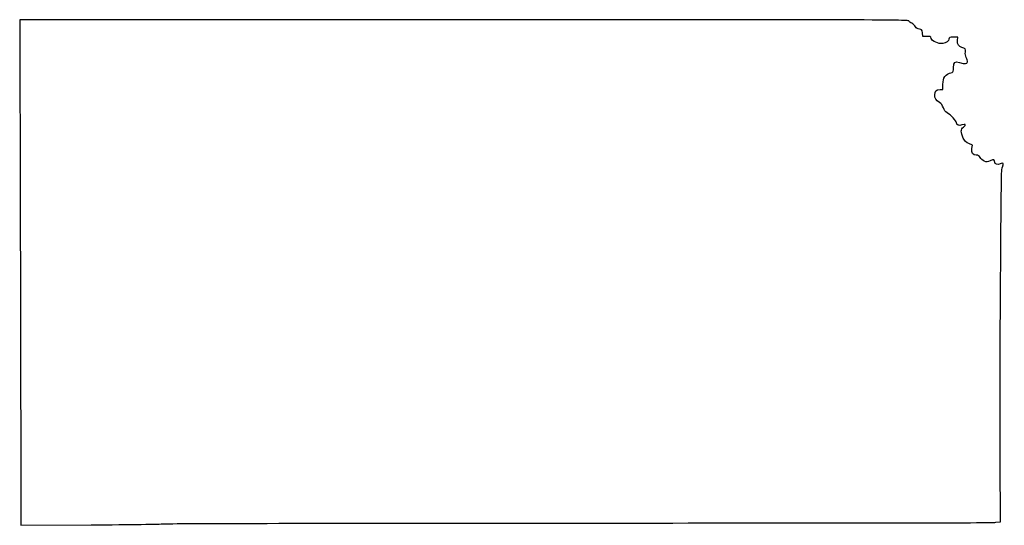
# Model space of a CAD drawing. Extents: x -93 to 264, y -258 to -74.
import ezdxf

# ---------------------------------------------------------------- set-up
doc = ezdxf.new("R2010")
doc.units = 0
doc.layers.add('Layer_1', color=7, linetype='CONTINUOUS')

msp = doc.modelspace()

# ---------------------------------------------------------------- linework, layer by layer
at = {"layer": 'Layer_1', "color": 7}
for points in [[(67.734855, -74.298668), (-93.328623, -74.298668), (-93.140736, -142.243668)], [(235.45489, -80.329728), (234.001728, -80.366445), (233.860617, -79.096445)], [(246.609526, -81.872411), (246.701728, -80.648696), (245.149505, -80.661396)], [(240.280325, -99.587359), (241.322798, -99.557585), (241.331265, -97.72314)], [(251.830975, -120.966454), (251.99791, -119.748581), (250.728813, -119.204598)], [(-92.952782, -233.849981), (-92.952717, -257.511323), (-67.389335, -257.347888)], [(260.501717, -256.434617), (262.166151, -256.249677), (262.053939, -234.348075)]]:
    msp.add_lwpolyline(points, dxfattribs=at)
msp.add_lwpolyline([(-41.495447, -256.974085), (-41.495447, -256.974113), (-41.495447, -256.974085), (-41.495447, -256.974085)], close=True, dxfattribs=at)
for points in [[(228.961295, -74.723327), (228.816487, -74.34594), (210.866109, -74.298668), (67.734855, -74.298668)], [(230.023156, -75.574538), (229.528759, -75.339926), (229.050929, -74.956894), (228.961295, -74.723327)], [(231.409206, -76.825742), (231.141293, -76.372211), (230.517581, -75.809149), (230.023156, -75.574538)], [(232.807928, -77.73842), (232.151733, -77.675061), (231.759867, -77.419368), (231.409206, -76.825742)], [(233.860617, -79.096445), (233.728339, -77.90606), (233.662355, -77.820914), (232.807928, -77.73842)], [(237.062851, -81.067062), (236.916857, -80.337151), (236.82522, -80.295128), (235.45489, -80.329728)], [(241.252383, -82.904808), (239.814038, -83.20498), (237.266982, -82.087719), (237.062851, -81.067062)], [(243.506182, -81.303338), (243.399756, -82.038471), (242.566495, -82.630545), (241.252383, -82.904808)], [(245.149505, -80.661396), (243.76402, -80.672685), (243.58749, -80.741688), (243.506182, -81.303338)], [(248.202698, -84.314875), (246.992896, -84.011232), (246.504652, -83.262694), (246.609526, -81.872411)], [(249.467759, -86.02088), (249.639859, -84.96043), (249.380355, -84.610447), (248.202698, -84.314875)], [(249.788815, -87.989522), (249.48585, -87.35105), (249.368587, -86.632061), (249.467759, -86.02088)], [(250.177323, -89.619778), (250.226147, -89.276342), (250.051339, -88.542705), (249.788815, -87.989522)], [(244.655729, -93.384002), (245.045676, -93.258695), (245.149618, -92.903998), (245.149618, -91.698768)], [(245.149618, -91.698768), (245.149618, -89.651218), (245.563779, -89.29717), (247.358685, -89.810306)], [(247.358685, -89.810306), (249.405388, -90.395438), (250.073437, -90.350282), (250.177323, -89.619778)], [(241.331265, -97.72314), (241.343118, -95.113262), (242.018843, -94.231346), (244.655729, -93.384002)], [(238.376172, -101.513752), (238.376172, -100.100834), (238.843137, -99.628422), (240.280325, -99.587359)], [(240.062789, -104.280348), (238.679787, -103.360021), (238.376172, -102.862012), (238.376172, -101.513752)], [(241.482903, -106.196524), (241.186795, -105.344467), (240.724487, -104.720699), (240.062789, -104.280348)], [(242.874794, -108.024251), (242.208214, -107.629366), (241.790073, -107.080303), (241.482903, -106.196524)], [(246.275375, -111.588012), (246.271706, -111.009259), (244.136356, -108.771576), (242.874794, -108.024251)], [(248.159462, -112.420258), (247.055239, -112.819546), (246.281217, -112.477662), (246.275375, -111.588012)], [(248.71575, -117.167574), (247.70181, -115.132836), (247.731557, -114.004258), (248.820342, -113.199304)], [(248.820342, -113.199304), (249.90907, -112.39435), (249.515145, -111.930038), (248.159462, -112.420258)], [(250.728813, -119.204598), (249.685748, -118.757473), (249.327269, -118.394733), (248.71575, -117.167574)], [(253.420507, -123.40714), (252.166735, -123.404318), (251.613269, -122.554801), (251.830975, -120.966454)], [(254.80921, -124.265519), (254.426517, -123.59304), (254.12801, -123.408523), (253.420507, -123.40714)], [(256.319043, -125.549292), (255.756771, -125.31437), (255.077349, -124.736661), (254.80921, -124.265519)], [(260.102965, -126.010528), (260.093652, -124.945901), (259.714571, -124.802306), (258.500141, -125.403157)], [(258.500141, -125.403157), (257.424479, -125.935372), (257.268099, -125.945842), (256.319043, -125.549292)], [(262.037994, -126.533796), (261.274893, -126.9422), (260.108412, -126.62676), (260.102965, -126.010528)], [(262.889769, -127.71292), (263.573057, -126.436175), (263.195923, -125.914092), (262.037994, -126.533796)], [(262.167393, -177.450918), (262.467451, -130.915465), (262.503463, -128.434732), (262.889769, -127.71292)], [(-93.140736, -142.243668), (-93.037398, -179.613418), (-92.952818, -220.836263), (-92.952782, -233.849981)], [(262.053939, -234.348075), (261.992217, -222.302182), (262.043215, -196.698474), (262.167393, -177.450918)], [(-41.495447, -256.974113), (-41.313667, -256.858402), (10.397062, -256.740348), (73.417283, -256.711759)], [(73.417283, -256.711759), (136.437505, -256.68317), (203.938005, -256.650714), (223.418394, -256.639651)], [(223.418394, -256.639651), (242.898783, -256.628645), (259.586273, -256.53633), (260.501717, -256.434617)], [(-67.389335, -257.347888), (-53.329476, -257.258), (-41.677226, -257.089768), (-41.495447, -256.974085)]]:
    msp.add_open_spline(points, degree=3, dxfattribs=at)

doc.saveas('drawing.dxf')
